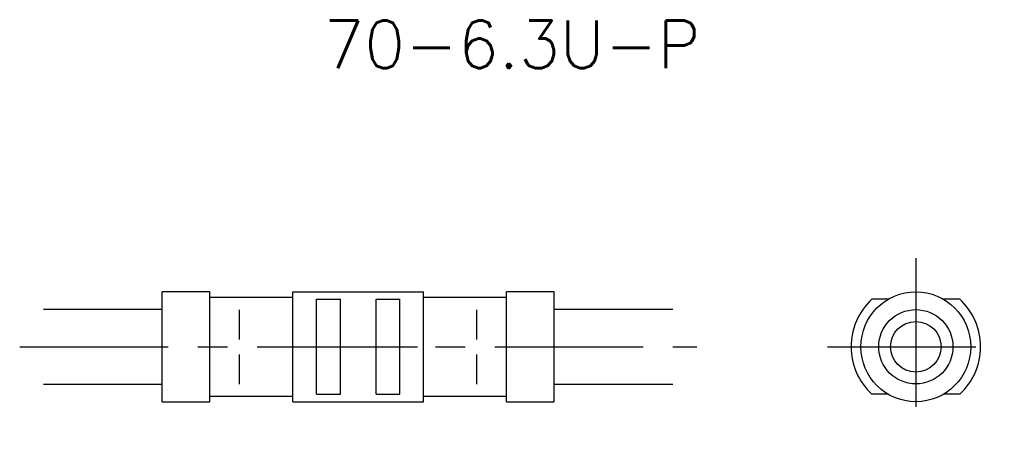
# Model space of a CAD drawing. Extents: x 0 to 82.9, y -7.5 to 27.5.
import ezdxf
from ezdxf.enums import TextEntityAlignment as Align

# ---------------------------------------------------------------- set-up
doc = ezdxf.new("R2010")
doc.units = 0
doc.header["$LTSCALE"] = 10
doc.linetypes.add('CENTER', pattern=[2, 1.25, -0.25, 0.25, -0.25])
doc.linetypes.add('HIDDEN', pattern=[0.375, 0.25, -0.125])
doc.layers.get('0').update_dxf_attribs({"linetype": 'CONTINUOUS'})
for name, color, linetype in [('HOJO', 4, 'CONTINUOUS'), ('L-CENTER', 1, 'CENTER'), ('L-HIDDEN', 3, 'HIDDEN')]:
    doc.layers.add(name, color=color, linetype=linetype)
doc.styles.add('BIGFONT', font='txt', dxfattribs={"bigfont": 'bigfont'})

msp = doc.modelspace()

# ---------------------------------------------------------------- linework, layer by layer
for p, q in [((12, -4.625), (12, 4.625)), ((16, 4.625), (12, 4.625)), ((16, -4.625), (16, 4.625)), ((23, 4.15), (16, 4.15)), ((23, 4.625), (34, 4.625)), ((23, -4.625), (23, 4.625)), ((34, -4.625), (34, 4.625)), ((41, 4.15), (34, 4.15)), ((41, -4.625), (41, 4.625)), ((45, 4.625), (41, 4.625)), ((45, -4.625), (45, 4.625)), ((25, -4), (25, 4)), ((25, 4), (27, 4)), ((27, 0), (27, 4)), ((30, 0), (30, 4)), ((30, 4), (32, 4)), ((32, -4), (32, 4)), ((73.128, 4), (71.748, 4)), ((79.152, 4), (77.772, 4)), ((27, -4), (27, 0)), ((30, -4), (30, 0)), ((25, -4), (27, -4)), ((30, -4), (32, -4)), ((73.128, -4), (71.748, -4)), ((79.152, -4), (77.772, -4)), ((12, -4.625), (16, -4.625)), ((16, -4.15), (23, -4.15)), ((23, -4.625), (34, -4.625)), ((34, -4.15), (41, -4.15)), ((41, -4.625), (45, -4.625))]:
    msp.add_line(p, q)
for radius in [4.625, 3.125, 2.125]:
    msp.add_circle((75.45, 0), radius)
for start, end in [(132.78186, 227.21814), (312.78186, 47.21814)]:
    msp.add_arc((75.45, 0), 5.45, start, end)
at = {"layer": 'HOJO'}
for p, q in [((2, 3.15), (12, 3.15)), ((45, 3.15), (55, 3.15)), ((2, -3.15), (12, -3.15)), ((45, -3.15), (55, -3.15))]:
    msp.add_line(p, q, dxfattribs=at)
at = {"layer": 'L-CENTER'}
for p, q in [((75.45, 7.45), (75.45, -7.45)), ((0, 0), (57, 0)), ((23.5, 0), (33.5, 0)), ((68, 0), (82.9, 0))]:
    msp.add_line(p, q, dxfattribs=at)
at = {"layer": 'L-HIDDEN'}
for p, q in [((18.5, -3.15), (18.5, 3.15)), ((38.5, -3.15), (38.5, 3.15))]:
    msp.add_line(p, q, dxfattribs=at)

# ---------------------------------------------------------------- texts
at = {"layer": 'HOJO', "style": 'BIGFONT'}
msp.add_text('70-6.3U-P', height=4, dxfattribs=at).set_placement((41.45, 25.45), align=Align.MIDDLE_CENTER)

doc.saveas('drawing.dxf')
